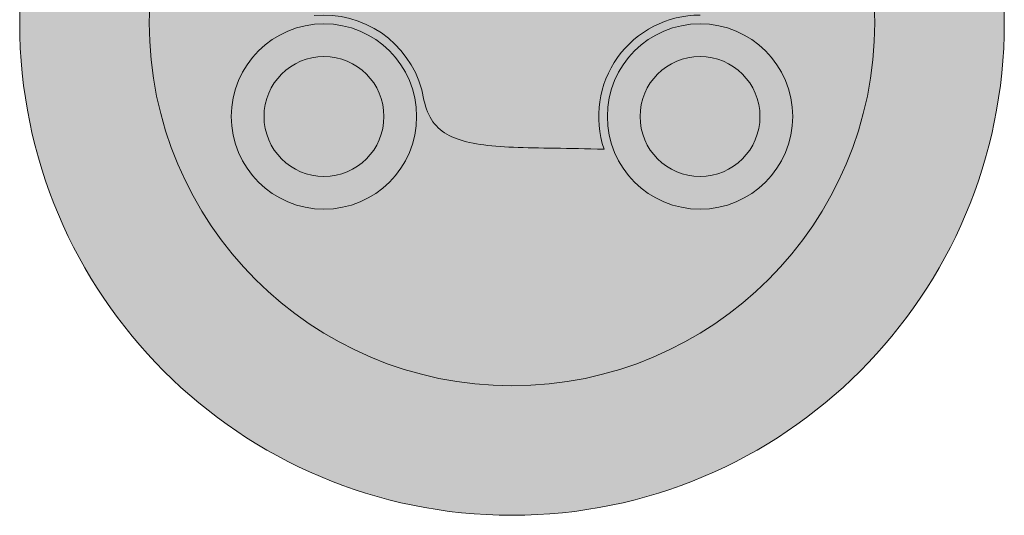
# Model space of a CAD drawing. Header units: metres. Extents: x -0.002 to 0.002, y -0.002 to 0.002.
import ezdxf

# ---------------------------------------------------------------- set-up
doc = ezdxf.new("R2010")
doc.units = ezdxf.units.M
doc.layers.add('VKZ_255-00_flf', color=1, linetype='Continuous', lineweight=0)
doc.layers.add('VKZ_255-00_sym', color=7, linetype='Continuous', lineweight=0)

msp = doc.modelspace()

# ---------------------------------------------------------------- hatches: boundary and pattern name
at = {"layer": 'VKZ_255-00_flf'}
h = msp.add_hatch(color=256, dxfattribs=at)
h.dxf.hatch_style = 1
h.paths.add_polyline_path([(0.002000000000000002, 5.551115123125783e-17, 1), (-0.002000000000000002, 5.551115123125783e-17, 1)])
h.paths.add_polyline_path([(-0.001473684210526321, 5.551115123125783e-17, -1), (0.001473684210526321, 5.551115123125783e-17, -1)], flags=16)
h.paths.add_polyline_path([(-0.001140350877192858, -0.0003801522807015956, -1), (-0.0003874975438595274, -0.0003801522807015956, -1)], flags=0)
h.paths.add_polyline_path([(-0.001007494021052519, -0.0003801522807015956, -1), (-0.000520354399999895, -0.0003801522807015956, -1)], flags=0)
h.paths.add_polyline_path([(-0.0008080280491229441, 3.839614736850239e-05), (-0.0008122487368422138, 4.703916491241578e-05), (-0.0008164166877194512, 5.569753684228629e-05), (-0.0008205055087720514, 6.437064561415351e-05), (-0.0008244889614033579, 7.305787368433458e-05), (-0.0008283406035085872, 8.175856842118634e-05), (-0.0008320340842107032, 9.047212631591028e-05), (-0.0008355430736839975, 9.919790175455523e-05), (-0.0008388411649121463, 0.0001079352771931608), (-0.0008419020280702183, 0.0001166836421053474), (-0.0008446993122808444, 0.0001254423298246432), (-0.000847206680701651, 0.0001342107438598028), (-0.0008493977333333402, 0.0001429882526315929), (-0.0008512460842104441, 0.0001517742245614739), (-0.0008527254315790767, 0.000160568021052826), (-0.0008538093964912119, 0.0001693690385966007), (-0.0008544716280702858, 0.0001781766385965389), (-0.000854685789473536, 0.0001869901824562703), (-0.0008544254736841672, 0.0001958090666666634), (-0.0008536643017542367, 0.0002046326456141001), (-0.0008523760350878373, 0.0002134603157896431), (-0.0008505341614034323, 0.0002222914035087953), (-0.0008481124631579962, 0.0002311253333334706), (-0.000845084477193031, 0.0002399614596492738), (-0.0008414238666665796, 0.0002487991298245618), (-0.0008371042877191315, 0.0002576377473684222), (-0.0008320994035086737, 0.0002664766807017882), (-0.0008263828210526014, 0.0002753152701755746), (-0.0008199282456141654, 0.0002841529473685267), (-0.0008127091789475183, 0.0002929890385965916), (-0.0008046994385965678, 0.0003018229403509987), (-0.0007958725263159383, 0.0003106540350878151), (-0.0007862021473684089, 0.0003194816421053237), (-0.0007756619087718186, 0.0003283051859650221), (-0.0007642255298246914, 0.0003371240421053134), (-0.0007518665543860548, 0.0003459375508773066), (-0.0007385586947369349, 0.0003547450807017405), (-0.0007242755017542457, 0.0003635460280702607), (-0.0007089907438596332, 0.0003723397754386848), (-0.0006926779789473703, 0.000381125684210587), (-0.0006753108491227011, 0.0003899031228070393), (-0.0006568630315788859, 0.0003986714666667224), (-0.0006373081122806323, 0.0004074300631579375), (-0.0006166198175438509, 0.0004161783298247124), (-0.0005947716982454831, 0.0004249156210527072), (-0.0005717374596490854, 0.0004336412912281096), (-0.0005474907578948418, 0.0004423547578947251), (-0.0005220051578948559, 0.0004510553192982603), (-0.0004952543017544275, 0.0004597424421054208), (-0.00046721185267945, 0.0004684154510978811, 0.06244712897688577), (-0.0004760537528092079, 0.0003917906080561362), (-5.779270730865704e-05, 0.0007069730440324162, -0.4143312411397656), (0.0001903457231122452, 0.0006721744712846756), (0.0004113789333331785, 0.0003788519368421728), (0.0001763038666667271, 0.0002017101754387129), (-6.644842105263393e-05, 0.0005238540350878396), (-0.0004371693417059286, 0.0002444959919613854, 0.2156080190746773), (-0.0002322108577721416, 9.198291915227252e-05, -0.3907761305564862), (-0.0001439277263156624, 0.0001734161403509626), (0.0001976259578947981, 0.0001734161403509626), (0.0004327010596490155, 0.0003505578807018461), (0.0005192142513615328, 0.0002357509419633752, -0.09861518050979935), (0.0005492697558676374, 0.0001734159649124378), (0.0008978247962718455, 0.0001734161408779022), (0.0009023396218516, 0.0001729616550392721), (0.0009078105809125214, 0.0001712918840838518), (0.0009131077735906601, 0.0001685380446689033), (0.0009181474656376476, 0.0001647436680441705), (0.0009228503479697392, 0.0001599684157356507), (0.0009260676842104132, 0.0001557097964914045), (0.0009280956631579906, 0.0001526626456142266), (0.00093000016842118, 0.0001494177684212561), (0.0009317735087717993, 0.0001459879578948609), (0.000933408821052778, 0.0001423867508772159), (0.0009348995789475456, 0.0001386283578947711), (0.0009362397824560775, 0.0001347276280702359), (0.0009374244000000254, 0.0001306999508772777), (0.0009384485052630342, 0.0001265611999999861), (0.0009393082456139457, 0.0001223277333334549), (0.0009400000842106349, 0.0001180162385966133), (0.0009405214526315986, 0.0001136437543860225), (0.0009408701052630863, 0.000109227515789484), (0.0009410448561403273, 0.0001047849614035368), (0.0009410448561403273, 0.0001003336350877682), (0.0009408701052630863, 9.589108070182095e-05), (0.0009405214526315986, 9.147484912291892e-05), (0.0009400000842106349, 8.710235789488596e-05), (0.0009393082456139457, 8.279087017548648e-05), (0.0009384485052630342, 7.855739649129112e-05), (0.0009374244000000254, 7.44186526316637e-05), (0.0009362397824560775, 7.039096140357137e-05), (0.0009348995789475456, 6.649023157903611e-05), (0.000933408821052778, 6.273184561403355e-05), (0.0009317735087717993, 5.913063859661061e-05), (0.00093000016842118, 5.570082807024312e-05), (0.0009280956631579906, 5.245594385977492e-05), (0.0009260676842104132, 4.940879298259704e-05), (0.0009228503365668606, 4.515016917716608e-05), (0.000918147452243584, 4.037491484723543e-05), (0.0009131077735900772, 3.658056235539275e-05), (0.0009078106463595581, 3.382674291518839e-05), (0.0009023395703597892, 3.215692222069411e-05), (0.0008978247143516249, 3.170245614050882e-05), (0.00076384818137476, 3.170245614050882e-05, 0.5139773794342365), (0.0003740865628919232, -0.0005130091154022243), (0.0003472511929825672, -0.0005122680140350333), (0.000320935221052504, -0.0005116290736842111), (0.0002951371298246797, -0.0005110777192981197), (0.0002698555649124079, -0.000510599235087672), (0.0002450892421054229, -0.0005101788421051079), (0.0002208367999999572, -0.0005098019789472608), (0.0001970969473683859, -0.0005094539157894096), (0.0001738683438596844, -0.0005091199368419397), (0.0001511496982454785, -0.0005087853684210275), (0.0001289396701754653, -0.0005084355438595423), (0.0001072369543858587, -0.0005080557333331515), (8.604023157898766e-05, -0.0005076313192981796), (6.5348168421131e-05, -0.0005071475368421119), (4.515945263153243e-05, -0.0005065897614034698), (2.547276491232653e-05, -0.0005059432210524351), (6.286799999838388e-06, -0.000505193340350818), (-1.239978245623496e-05, -0.0005043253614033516), (-3.058828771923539e-05, -0.0005033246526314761), (-4.828003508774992e-05, -0.0005021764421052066), (-6.547635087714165e-05, -0.0005008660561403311), (-8.217854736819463e-05, -0.0004993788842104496), (-9.83879508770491e-05, -0.0004977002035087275), (-0.0001141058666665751, -0.0004958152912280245), (-0.0001293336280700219, -0.0004937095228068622), (-0.0001440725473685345, -0.0004913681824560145), (-0.0001583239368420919, -0.0004887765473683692), (-0.0001720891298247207, -0.0004859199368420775), (-0.0001853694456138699, -0.0004827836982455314), (-0.0001981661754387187, -0.0004793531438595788), (-0.0002104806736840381, -0.0004756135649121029), (-0.0002223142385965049, -0.0004715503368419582), (-0.0002336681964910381, -0.0004671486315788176), (-0.0002445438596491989, -0.0004623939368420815), (-0.0002549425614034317, -0.0004572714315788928), (-0.0002648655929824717, -0.0004517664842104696), (-0.0002743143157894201, -0.0004458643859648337), (-0.0002832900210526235, -0.0004395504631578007), (-0.0002917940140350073, -0.0004328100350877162), (-0.0002998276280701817, -0.0004256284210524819), (-0.0003073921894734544, -0.0004179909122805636), (-0.0003144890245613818, -0.0004098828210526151), (-0.0003211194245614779, -0.0004012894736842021), (-0.0003272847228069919, -0.0003921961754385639), (-0.0003329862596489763, -0.0003825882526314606), (-0.0003382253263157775, -0.0003724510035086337), (-0.0003430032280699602, -0.0003617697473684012), (-0.0003473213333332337, -0.0003505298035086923), (-0.000351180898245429, -0.0003387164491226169), (-0.0003545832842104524, -0.0003263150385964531), (-0.0003575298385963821, -0.0003133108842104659), (-0.0003667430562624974, -0.0002711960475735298, 0.365024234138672), (-0.0008037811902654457, 2.97693596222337e-05)], flags=0)
h.paths.add_polyline_path([(0.0003874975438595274, -0.0003801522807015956, -1), (0.001140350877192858, -0.0003801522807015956, -1)], flags=0)
h.paths.add_polyline_path([(0.000520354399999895, -0.0003801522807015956, -1), (0.001007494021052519, -0.0003801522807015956, -1)], flags=0)
at = {"layer": 'VKZ_255-00_flf', "true_color": 0xffffff}
h = msp.add_hatch(color=7, dxfattribs=at)
h.dxf.hatch_style = 1
h.paths.add_polyline_path([(-0.001473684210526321, 5.551115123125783e-17, 1), (0.001473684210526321, 5.551115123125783e-17, 1)])
h.paths.add_polyline_path([(0.0004113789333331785, 0.0003788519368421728), (0.0001763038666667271, 0.0002017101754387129), (-6.644842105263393e-05, 0.0005238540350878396), (-0.0004371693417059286, 0.0002444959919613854, 0.2156080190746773), (-0.0002322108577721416, 9.198291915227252e-05, -0.3907761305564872), (-0.0001439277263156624, 0.0001734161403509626), (0.0001976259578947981, 0.0001734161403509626), (0.0004327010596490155, 0.0003505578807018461), (0.0005192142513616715, 0.0002357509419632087, -0.09861518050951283), (0.0005492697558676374, 0.0001734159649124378), (0.0008993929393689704, 0.0001734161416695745), (0.0009050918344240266, 0.0001722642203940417), (0.0009104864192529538, 0.0001700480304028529), (0.0009156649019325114, 0.000166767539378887), (0.0009205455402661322, 0.0001624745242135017), (0.0009250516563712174, 0.0001572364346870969), (0.0009291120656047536, 0.0001511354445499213), (0.0009326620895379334, 0.000144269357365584), (0.000935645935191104, 0.0001367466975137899), (0.0009380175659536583, 0.0001286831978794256), (0.0009397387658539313, 0.000120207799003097), (0.0009407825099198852, 0.0001114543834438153), (0.0009411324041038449, 0.0001025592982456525), (0.0009407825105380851, 9.366422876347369e-05), (0.0009397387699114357, 8.491082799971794e-05), (0.0009380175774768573, 7.643545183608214e-05), (0.0009356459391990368, 6.837189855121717e-05), (0.0009326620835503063, 6.084922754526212e-05), (0.0009291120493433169, 5.398312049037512e-05), (0.0009250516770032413, 4.788218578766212e-05), (0.0009205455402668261, 4.264407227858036e-05), (0.0009156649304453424, 3.835108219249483e-05), (0.000910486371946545, 3.507054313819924e-05), (0.0009050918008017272, 3.285437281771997e-05), (0.000899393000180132, 3.170245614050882e-05), (0.0007638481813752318, 3.170245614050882e-05, 0.5139773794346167), (0.0003740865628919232, -0.0005130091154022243), (0.0003472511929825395, -0.0005122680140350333), (0.0003209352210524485, -0.0005116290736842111), (0.0002951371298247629, -0.0005110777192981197), (0.0002698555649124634, -0.000510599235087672), (0.0002450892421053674, -0.0005101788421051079), (0.0002208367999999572, -0.0005098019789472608), (0.0001970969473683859, -0.0005094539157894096), (0.0001738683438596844, -0.0005091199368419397), (0.0001511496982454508, -0.0005087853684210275), (0.0001289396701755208, -0.0005084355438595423), (0.0001072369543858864, -0.0005080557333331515), (8.60402315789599e-05, -0.0005076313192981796), (6.534816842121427e-05, -0.0005071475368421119), (4.515945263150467e-05, -0.0005065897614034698), (2.547276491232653e-05, -0.0005059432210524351), (6.286799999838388e-06, -0.000505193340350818), (-1.239978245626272e-05, -0.0005043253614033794), (-3.058828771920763e-05, -0.0005033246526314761), (-4.828003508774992e-05, -0.0005021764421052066), (-6.547635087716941e-05, -0.0005008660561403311), (-8.217854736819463e-05, -0.0004993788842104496), (-9.83879508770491e-05, -0.0004977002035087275), (-0.0001141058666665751, -0.0004958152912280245), (-0.0001293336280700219, -0.0004937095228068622), (-0.0001440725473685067, -0.0004913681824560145), (-0.0001583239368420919, -0.0004887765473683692), (-0.0001720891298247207, -0.0004859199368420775), (-0.0001853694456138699, -0.0004827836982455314), (-0.0001981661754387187, -0.0004793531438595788), (-0.0002104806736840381, -0.0004756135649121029), (-0.0002223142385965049, -0.0004715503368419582), (-0.0002336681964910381, -0.0004671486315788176), (-0.0002445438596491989, -0.0004623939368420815), (-0.0002549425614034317, -0.0004572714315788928), (-0.0002648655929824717, -0.0004517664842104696), (-0.0002743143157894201, -0.0004458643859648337), (-0.0002832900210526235, -0.0004395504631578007), (-0.0002917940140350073, -0.0004328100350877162), (-0.0002998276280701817, -0.0004256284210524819), (-0.0003073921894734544, -0.0004179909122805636), (-0.0003144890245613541, -0.0004098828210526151), (-0.0003211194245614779, -0.0004012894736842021), (-0.0003272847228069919, -0.0003921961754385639), (-0.0003329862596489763, -0.0003825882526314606), (-0.0003382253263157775, -0.0003724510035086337), (-0.0003430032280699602, -0.0003617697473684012), (-0.0003473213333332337, -0.0003505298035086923), (-0.0003511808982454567, -0.0003387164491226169), (-0.0003545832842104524, -0.0003263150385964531), (-0.0003575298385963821, -0.0003133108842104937), (-0.0003667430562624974, -0.0002711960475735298, 0.365024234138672), (-0.0008037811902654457, 2.97693596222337e-05), (-0.0008080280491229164, 3.839614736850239e-05), (-0.0008122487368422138, 4.703916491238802e-05), (-0.0008164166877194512, 5.569753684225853e-05), (-0.0008205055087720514, 6.437064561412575e-05), (-0.0008244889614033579, 7.305787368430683e-05), (-0.0008283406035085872, 8.175856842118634e-05), (-0.0008320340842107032, 9.047212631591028e-05), (-0.0008355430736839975, 9.919790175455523e-05), (-0.0008388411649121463, 0.0001079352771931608), (-0.0008419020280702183, 0.0001166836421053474), (-0.0008446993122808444, 0.0001254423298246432), (-0.000847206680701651, 0.0001342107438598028), (-0.0008493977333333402, 0.0001429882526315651), (-0.0008512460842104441, 0.0001517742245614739), (-0.0008527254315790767, 0.000160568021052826), (-0.0008538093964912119, 0.0001693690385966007), (-0.0008544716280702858, 0.0001781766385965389), (-0.000854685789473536, 0.0001869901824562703), (-0.0008544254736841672, 0.0001958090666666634), (-0.0008536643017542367, 0.0002046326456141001), (-0.0008523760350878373, 0.0002134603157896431), (-0.0008505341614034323, 0.0002222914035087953), (-0.0008481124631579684, 0.0002311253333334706), (-0.0008450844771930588, 0.0002399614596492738), (-0.0008414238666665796, 0.0002487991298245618), (-0.0008371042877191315, 0.0002576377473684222), (-0.0008320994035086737, 0.0002664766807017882), (-0.0008263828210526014, 0.0002753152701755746), (-0.0008199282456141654, 0.0002841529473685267), (-0.0008127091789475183, 0.0002929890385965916), (-0.0008046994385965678, 0.0003018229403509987), (-0.0007958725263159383, 0.0003106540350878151), (-0.0007862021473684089, 0.0003194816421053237), (-0.0007756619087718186, 0.0003283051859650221), (-0.0007642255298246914, 0.0003371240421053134), (-0.0007518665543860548, 0.0003459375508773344), (-0.0007385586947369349, 0.0003547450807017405), (-0.0007242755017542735, 0.000363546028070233), (-0.0007089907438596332, 0.0003723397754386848), (-0.0006926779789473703, 0.000381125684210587), (-0.0006753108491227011, 0.0003899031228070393), (-0.0006568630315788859, 0.0003986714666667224), (-0.0006373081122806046, 0.0004074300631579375), (-0.0006166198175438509, 0.0004161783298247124), (-0.0005947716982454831, 0.0004249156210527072), (-0.0005717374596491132, 0.0004336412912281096), (-0.0005474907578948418, 0.0004423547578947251), (-0.0005220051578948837, 0.0004510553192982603), (-0.0004952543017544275, 0.0004597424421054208), (-0.00046721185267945, 0.0004684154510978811, 0.0624471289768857), (-0.0004760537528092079, 0.0003917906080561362), (-5.779270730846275e-05, 0.000706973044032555, -0.414331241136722), (0.0001903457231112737, 0.0006721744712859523)], flags=16)
h.paths.add_polyline_path([(0.0001627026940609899, 0.0007450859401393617, 0.3122975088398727), (-7.904437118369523e-05, 0.0007353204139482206), (-0.0001419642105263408, 0.0006879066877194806), (-0.0002212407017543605, 0.0006765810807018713), (-0.0002212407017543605, 0.0008007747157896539), (-7.634877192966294e-05, 0.0008214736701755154), (-7.634877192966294e-05, 0.0009249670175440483), (-0.0002227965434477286, 0.0009040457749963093, -0.5636338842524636), (0.0001189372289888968, 0.001028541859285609, -0.3881329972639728)], flags=16)
h.paths.add_polyline_path([(0.001140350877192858, -0.0003801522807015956, -1), (0.0003874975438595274, -0.0003801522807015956, -1)], flags=16)
h.paths.add_polyline_path([(0.001007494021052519, -0.0003801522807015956, -1), (0.000520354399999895, -0.0003801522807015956, -1)], flags=0)
h.paths.add_polyline_path([(-0.0003874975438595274, -0.0003801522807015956, -1), (-0.001140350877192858, -0.0003801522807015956, -1)], flags=16)
h.paths.add_polyline_path([(-0.000520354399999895, -0.0003801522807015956, -1), (-0.001007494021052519, -0.0003801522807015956, -1)], flags=0)
at = {"layer": 'VKZ_255-00_flf'}
h = msp.add_hatch(color=256, dxfattribs=at)
h.dxf.hatch_style = 1
h.paths.add_polyline_path([(0.001473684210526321, 5.551115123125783e-17, 1), (-0.001473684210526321, 5.551115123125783e-17, 1)])
h.paths.add_polyline_path([(-0.0001583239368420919, -0.0004887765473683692), (-0.0001440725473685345, -0.0004913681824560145), (-0.0001293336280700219, -0.0004937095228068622), (-0.0001141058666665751, -0.0004958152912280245), (-9.83879508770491e-05, -0.0004977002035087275), (-8.217854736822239e-05, -0.0004993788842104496), (-6.547635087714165e-05, -0.0005008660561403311), (-4.828003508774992e-05, -0.0005021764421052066), (-3.058828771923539e-05, -0.0005033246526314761), (-1.239978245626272e-05, -0.0005043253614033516), (6.286799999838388e-06, -0.000505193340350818), (2.547276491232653e-05, -0.0005059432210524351), (4.515945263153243e-05, -0.0005065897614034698), (6.5348168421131e-05, -0.0005071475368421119), (8.604023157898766e-05, -0.0005076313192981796), (0.0001072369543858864, -0.0005080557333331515), (0.0001289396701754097, -0.0005084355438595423), (0.0001511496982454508, -0.0005087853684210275), (0.0001738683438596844, -0.0005091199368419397), (0.0001970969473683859, -0.0005094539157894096), (0.0002208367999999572, -0.0005098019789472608), (0.0002450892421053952, -0.0005101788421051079), (0.0002698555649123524, -0.000510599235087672), (0.0002951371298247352, -0.0005110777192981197), (0.000320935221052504, -0.0005116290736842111), (0.0003472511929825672, -0.0005122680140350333), (0.0003740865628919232, -0.0005130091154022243, -0.5139773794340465), (0.0007638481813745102, 3.170245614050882e-05), (0.0008967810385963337, 3.170245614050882e-05), (0.0008981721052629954, 3.173742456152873e-05), (0.0009009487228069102, 3.201691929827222e-05), (0.000903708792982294, 3.257482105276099e-05), (0.0009064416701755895, 3.340891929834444e-05), (0.0009091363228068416, 3.451592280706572e-05), (0.0009117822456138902, 3.589145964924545e-05), (0.0009143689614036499, 3.753010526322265e-05), (0.0009168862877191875, 3.942538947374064e-05), (0.0009193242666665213, 4.156983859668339e-05), (0.0009216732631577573, 4.395498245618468e-05), (0.0009239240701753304, 4.657141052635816e-05), (0.0009260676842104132, 4.940879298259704e-05), (0.0009280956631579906, 5.245594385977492e-05), (0.00093000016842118, 5.570082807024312e-05), (0.0009317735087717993, 5.913063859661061e-05), (0.000933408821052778, 6.273184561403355e-05), (0.0009348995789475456, 6.649023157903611e-05), (0.0009362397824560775, 7.039096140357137e-05), (0.0009374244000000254, 7.44186526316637e-05), (0.0009384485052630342, 7.855739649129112e-05), (0.0009393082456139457, 8.279087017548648e-05), (0.0009400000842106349, 8.710235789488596e-05), (0.0009405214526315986, 9.147484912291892e-05), (0.0009408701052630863, 9.58910807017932e-05), (0.0009410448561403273, 0.0001003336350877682), (0.0009410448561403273, 0.000104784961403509), (0.0009408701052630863, 0.000109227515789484), (0.0009405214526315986, 0.0001136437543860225), (0.0009400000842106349, 0.0001180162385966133), (0.0009393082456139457, 0.0001223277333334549), (0.0009384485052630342, 0.0001265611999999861), (0.0009374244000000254, 0.0001306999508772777), (0.0009362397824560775, 0.0001347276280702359), (0.0009348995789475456, 0.0001386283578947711), (0.000933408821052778, 0.0001423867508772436), (0.0009317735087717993, 0.0001459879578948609), (0.00093000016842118, 0.0001494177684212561), (0.0009280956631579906, 0.0001526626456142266), (0.0009260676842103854, 0.0001557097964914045), (0.0009239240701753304, 0.000158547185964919), (0.0009216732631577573, 0.0001611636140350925), (0.0009193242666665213, 0.0001635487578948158), (0.0009168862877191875, 0.0001656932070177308), (0.0009143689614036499, 0.0001675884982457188), (0.0009117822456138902, 0.0001692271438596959), (0.0009091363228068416, 0.0001706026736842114), (0.0009064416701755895, 0.000171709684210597), (0.000903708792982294, 0.0001725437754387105), (0.0009009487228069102, 0.000173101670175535), (0.0008981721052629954, 0.0001733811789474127), (0.0008967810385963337, 0.0001734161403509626), (0.0005492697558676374, 0.0001734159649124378, 0.09861518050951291), (0.0005192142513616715, 0.0002357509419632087), (0.0004327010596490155, 0.0003505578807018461), (0.0001976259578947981, 0.0001734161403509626), (-0.0001439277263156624, 0.0001734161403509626, 0.3907761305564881), (-0.0002322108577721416, 9.198291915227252e-05, -0.2156080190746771), (-0.0004371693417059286, 0.0002444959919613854), (-6.644842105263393e-05, 0.0005238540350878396), (0.0001763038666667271, 0.0002017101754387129), (0.0004113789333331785, 0.0003788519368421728), (0.0001903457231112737, 0.0006721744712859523, 0.414331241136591), (-5.779270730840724e-05, 0.0007069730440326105), (-0.0004760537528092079, 0.0003917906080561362, -0.06244712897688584), (-0.00046721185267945, 0.0004684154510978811), (-0.0004952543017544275, 0.0004597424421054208), (-0.0005220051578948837, 0.0004510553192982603), (-0.0005474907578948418, 0.0004423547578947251), (-0.0005717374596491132, 0.0004336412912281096), (-0.0005947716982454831, 0.0004249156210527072), (-0.0006166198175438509, 0.0004161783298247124), (-0.0006373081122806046, 0.0004074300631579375), (-0.0006568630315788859, 0.0003986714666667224), (-0.0006753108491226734, 0.0003899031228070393), (-0.0006926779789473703, 0.000381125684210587), (-0.0007089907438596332, 0.0003723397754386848), (-0.0007242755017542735, 0.0003635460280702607), (-0.0007385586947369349, 0.0003547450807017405), (-0.0007518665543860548, 0.0003459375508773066), (-0.0007642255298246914, 0.0003371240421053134), (-0.0007756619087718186, 0.0003283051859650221), (-0.0007862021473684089, 0.0003194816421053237), (-0.0007958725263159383, 0.0003106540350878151), (-0.0008046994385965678, 0.0003018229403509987), (-0.0008127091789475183, 0.0002929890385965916), (-0.0008199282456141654, 0.0002841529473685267), (-0.0008263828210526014, 0.0002753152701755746), (-0.000832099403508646, 0.0002664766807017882), (-0.0008371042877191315, 0.0002576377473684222), (-0.0008414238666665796, 0.0002487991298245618), (-0.0008450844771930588, 0.0002399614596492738), (-0.0008481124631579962, 0.0002311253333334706), (-0.0008505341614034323, 0.0002222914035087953), (-0.0008523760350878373, 0.0002134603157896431), (-0.0008536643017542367, 0.0002046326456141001), (-0.0008544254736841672, 0.0001958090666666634), (-0.000854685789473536, 0.0001869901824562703), (-0.0008544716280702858, 0.0001781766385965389), (-0.0008538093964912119, 0.0001693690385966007), (-0.0008527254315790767, 0.000160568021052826), (-0.0008512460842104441, 0.0001517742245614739), (-0.0008493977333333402, 0.0001429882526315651), (-0.000847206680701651, 0.0001342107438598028), (-0.0008446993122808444, 0.0001254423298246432), (-0.0008419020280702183, 0.0001166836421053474), (-0.0008388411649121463, 0.0001079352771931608), (-0.0008355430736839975, 9.919790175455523e-05), (-0.0008320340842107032, 9.047212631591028e-05), (-0.0008283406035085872, 8.175856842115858e-05), (-0.0008244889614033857, 7.305787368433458e-05), (-0.0008205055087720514, 6.437064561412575e-05), (-0.0008164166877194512, 5.569753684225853e-05), (-0.0008122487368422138, 4.703916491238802e-05), (-0.0008080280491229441, 3.839614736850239e-05), (-0.0008037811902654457, 2.97693596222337e-05, -0.3650242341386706), (-0.0003667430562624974, -0.0002711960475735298), (-0.0003575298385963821, -0.0003133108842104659), (-0.0003545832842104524, -0.0003263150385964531), (-0.000351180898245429, -0.0003387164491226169), (-0.0003473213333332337, -0.0003505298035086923), (-0.0003430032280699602, -0.0003617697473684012), (-0.0003382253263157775, -0.0003724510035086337), (-0.0003329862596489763, -0.0003825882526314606), (-0.0003272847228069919, -0.0003921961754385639), (-0.0003211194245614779, -0.0004012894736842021), (-0.0003144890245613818, -0.0004098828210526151), (-0.0003073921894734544, -0.0004179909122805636), (-0.0002998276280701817, -0.0004256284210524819), (-0.0002917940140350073, -0.0004328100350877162), (-0.0002832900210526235, -0.0004395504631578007), (-0.0002743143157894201, -0.0004458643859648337), (-0.0002648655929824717, -0.0004517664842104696), (-0.0002549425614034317, -0.0004572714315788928), (-0.0002445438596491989, -0.0004623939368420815), (-0.0002336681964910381, -0.0004671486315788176), (-0.0002223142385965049, -0.0004715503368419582), (-0.0002104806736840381, -0.0004756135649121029), (-0.000198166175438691, -0.0004793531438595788), (-0.0001853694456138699, -0.0004827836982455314), (-0.0001720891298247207, -0.0004859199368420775)], flags=16)
h.paths.add_polyline_path([(-0.0003874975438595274, -0.0003801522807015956, -1), (-0.001140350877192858, -0.0003801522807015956, -1)], flags=16)
h.paths.add_polyline_path([(-0.000520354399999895, -0.0003801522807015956, -1), (-0.001007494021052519, -0.0003801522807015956, -1)], flags=0)
h.paths.add_polyline_path([(0.001140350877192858, -0.0003801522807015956, -1), (0.0003874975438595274, -0.0003801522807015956, -1)], flags=16)
h.paths.add_polyline_path([(0.001007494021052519, -0.0003801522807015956, -1), (0.000520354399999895, -0.0003801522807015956, -1)], flags=0)
h.paths.add_polyline_path([(-0.0002212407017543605, 0.0006765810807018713), (-0.0002212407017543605, 0.0008007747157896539), (-7.634877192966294e-05, 0.0008214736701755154), (-7.634877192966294e-05, 0.0009249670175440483), (-0.0002227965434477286, 0.0009040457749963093, -0.5636338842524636), (0.0001189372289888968, 0.001028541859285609, -0.3881329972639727), (0.0001627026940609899, 0.0007450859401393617, 0.3122975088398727), (-7.904437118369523e-05, 0.0007353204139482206), (-0.0001419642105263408, 0.0006879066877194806)], flags=16)
at = {"layer": 'VKZ_255-00_flf', "true_color": 0xffffff}
h = msp.add_hatch(color=7, dxfattribs=at)
h.dxf.hatch_style = 1
h.paths.add_polyline_path([(-0.001473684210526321, 5.551115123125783e-17, 1), (0.001473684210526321, 5.551115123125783e-17, 1)])
h.paths.add_polyline_path([(-0.0004371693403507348, 0.0002444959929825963), (-6.644842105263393e-05, 0.0005238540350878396), (0.0001763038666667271, 0.0002017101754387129), (0.0004113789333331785, 0.0003788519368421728), (0.0001903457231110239, 0.0006721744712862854, 0.4143312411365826), (-5.779270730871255e-05, 0.0007069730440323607), (-0.0004760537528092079, 0.0003917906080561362, -0.06244712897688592), (-0.00046721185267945, 0.0004684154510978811), (-0.0004952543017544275, 0.0004597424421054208), (-0.0005220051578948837, 0.0004510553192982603), (-0.0005474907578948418, 0.0004423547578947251), (-0.0005717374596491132, 0.0004336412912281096), (-0.0005947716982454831, 0.0004249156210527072), (-0.0006166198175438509, 0.0004161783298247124), (-0.0006373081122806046, 0.0004074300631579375), (-0.0006568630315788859, 0.0003986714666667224), (-0.0006753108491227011, 0.0003899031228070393), (-0.0006926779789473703, 0.000381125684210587), (-0.0007089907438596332, 0.0003723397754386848), (-0.0007242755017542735, 0.0003635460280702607), (-0.0007385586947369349, 0.0003547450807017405), (-0.0007518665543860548, 0.0003459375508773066), (-0.0007642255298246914, 0.0003371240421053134), (-0.0007756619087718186, 0.0003283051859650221), (-0.0007862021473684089, 0.0003194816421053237), (-0.0007958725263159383, 0.0003106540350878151), (-0.0008046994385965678, 0.0003018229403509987), (-0.0008127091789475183, 0.0002929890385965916), (-0.0008199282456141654, 0.0002841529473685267), (-0.0008263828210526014, 0.0002753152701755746), (-0.0008320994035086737, 0.0002664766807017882), (-0.0008371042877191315, 0.0002576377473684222), (-0.0008414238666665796, 0.0002487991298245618), (-0.000845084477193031, 0.0002399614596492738), (-0.0008481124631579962, 0.0002311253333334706), (-0.0008505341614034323, 0.0002222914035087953), (-0.0008523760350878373, 0.0002134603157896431), (-0.0008536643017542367, 0.0002046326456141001), (-0.0008544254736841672, 0.0001958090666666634), (-0.000854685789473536, 0.0001869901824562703), (-0.0008544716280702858, 0.0001781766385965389), (-0.0008538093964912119, 0.0001693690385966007), (-0.0008527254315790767, 0.000160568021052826), (-0.0008512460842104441, 0.0001517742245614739), (-0.0008493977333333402, 0.0001429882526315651), (-0.000847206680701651, 0.0001342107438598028), (-0.0008446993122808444, 0.0001254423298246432), (-0.0008419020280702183, 0.0001166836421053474), (-0.0008388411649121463, 0.0001079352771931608), (-0.0008355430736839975, 9.919790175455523e-05), (-0.0008320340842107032, 9.047212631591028e-05), (-0.0008283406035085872, 8.175856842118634e-05), (-0.0008244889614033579, 7.305787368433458e-05), (-0.0008205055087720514, 6.437064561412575e-05), (-0.0008164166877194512, 5.569753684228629e-05), (-0.0008122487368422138, 4.703916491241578e-05), (-0.0008080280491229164, 3.839614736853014e-05), (-0.0008037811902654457, 2.97693596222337e-05, -0.3650242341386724), (-0.0003667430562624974, -0.0002711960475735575), (-0.0003575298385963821, -0.0003133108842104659), (-0.0003545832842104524, -0.0003263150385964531), (-0.000351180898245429, -0.0003387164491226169), (-0.0003473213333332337, -0.0003505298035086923), (-0.0003430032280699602, -0.0003617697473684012), (-0.0003382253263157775, -0.0003724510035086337), (-0.0003329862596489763, -0.0003825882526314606), (-0.0003272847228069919, -0.0003921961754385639), (-0.0003211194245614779, -0.0004012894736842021), (-0.0003144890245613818, -0.0004098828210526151), (-0.0003073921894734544, -0.0004179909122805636), (-0.0002998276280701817, -0.0004256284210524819), (-0.0002917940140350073, -0.0004328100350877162), (-0.0002832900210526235, -0.0004395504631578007), (-0.0002743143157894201, -0.0004458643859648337), (-0.0002648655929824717, -0.0004517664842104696), (-0.0002549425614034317, -0.0004572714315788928), (-0.0002445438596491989, -0.0004623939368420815), (-0.0002336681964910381, -0.0004671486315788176), (-0.0002223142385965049, -0.0004715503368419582), (-0.0002104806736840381, -0.0004756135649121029), (-0.000198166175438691, -0.0004793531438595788), (-0.0001853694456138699, -0.0004827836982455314), (-0.0001720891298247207, -0.0004859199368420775), (-0.0001583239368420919, -0.0004887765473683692), (-0.0001440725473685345, -0.0004913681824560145), (-0.0001293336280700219, -0.0004937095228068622), (-0.0001141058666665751, -0.0004958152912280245), (-9.83879508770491e-05, -0.0004977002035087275), (-8.217854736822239e-05, -0.0004993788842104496), (-6.547635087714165e-05, -0.0005008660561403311), (-4.828003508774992e-05, -0.0005021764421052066), (-3.058828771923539e-05, -0.0005033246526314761), (-1.239978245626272e-05, -0.0005043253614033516), (6.286799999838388e-06, -0.000505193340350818), (2.547276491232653e-05, -0.0005059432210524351), (4.515945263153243e-05, -0.0005065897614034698), (6.534816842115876e-05, -0.0005071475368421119), (8.604023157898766e-05, -0.0005076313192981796), (0.0001072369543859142, -0.0005080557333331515), (0.0001289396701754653, -0.0005084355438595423), (0.0001511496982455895, -0.0005087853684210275), (0.0001738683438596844, -0.0005091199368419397), (0.0001970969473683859, -0.0005094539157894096), (0.0002208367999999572, -0.0005098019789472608), (0.0002450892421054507, -0.0005101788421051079), (0.0002698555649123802, -0.000510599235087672), (0.0002951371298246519, -0.0005110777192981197), (0.0003209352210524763, -0.0005116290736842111), (0.0003472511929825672, -0.0005122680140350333), (0.0003740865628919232, -0.0005130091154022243, -0.5139773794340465), (0.0007638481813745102, 3.170245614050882e-05), (0.0008967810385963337, 3.170245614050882e-05), (0.0008981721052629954, 3.173742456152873e-05), (0.0009009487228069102, 3.201691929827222e-05), (0.000903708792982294, 3.257482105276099e-05), (0.0009064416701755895, 3.340891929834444e-05), (0.0009091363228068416, 3.451592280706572e-05), (0.0009117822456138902, 3.589145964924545e-05), (0.0009143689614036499, 3.753010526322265e-05), (0.0009168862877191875, 3.942538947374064e-05), (0.0009193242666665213, 4.156983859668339e-05), (0.0009216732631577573, 4.395498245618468e-05), (0.0009239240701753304, 4.657141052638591e-05), (0.0009260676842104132, 4.940879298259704e-05), (0.0009280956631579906, 5.245594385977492e-05), (0.00093000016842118, 5.570082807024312e-05), (0.0009317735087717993, 5.913063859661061e-05), (0.000933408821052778, 6.273184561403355e-05), (0.0009348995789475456, 6.649023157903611e-05), (0.0009362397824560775, 7.039096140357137e-05), (0.0009374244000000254, 7.44186526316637e-05), (0.0009384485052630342, 7.855739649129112e-05), (0.0009393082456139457, 8.279087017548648e-05), (0.0009400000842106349, 8.71023578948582e-05), (0.0009405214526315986, 9.147484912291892e-05), (0.0009408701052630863, 9.58910807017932e-05), (0.0009410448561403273, 0.0001003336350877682), (0.0009410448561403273, 0.000104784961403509), (0.0009408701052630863, 0.0001092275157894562), (0.0009405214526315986, 0.0001136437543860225), (0.0009400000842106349, 0.0001180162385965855), (0.0009393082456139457, 0.0001223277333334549), (0.0009384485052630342, 0.0001265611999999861), (0.0009374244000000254, 0.0001306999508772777), (0.0009362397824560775, 0.0001347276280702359), (0.0009348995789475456, 0.0001386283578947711), (0.000933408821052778, 0.0001423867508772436), (0.0009317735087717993, 0.0001459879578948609), (0.00093000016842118, 0.0001494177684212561), (0.0009280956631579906, 0.0001526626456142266), (0.0009260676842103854, 0.0001557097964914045), (0.0009239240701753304, 0.000158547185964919), (0.0009216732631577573, 0.0001611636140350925), (0.0009193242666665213, 0.0001635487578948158), (0.0009168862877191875, 0.0001656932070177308), (0.0009143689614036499, 0.0001675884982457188), (0.0009117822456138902, 0.0001692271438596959), (0.0009091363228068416, 0.0001706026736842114), (0.0009064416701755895, 0.000171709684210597), (0.000903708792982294, 0.0001725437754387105), (0.0009009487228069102, 0.000173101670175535), (0.0008981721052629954, 0.0001733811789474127), (0.0008967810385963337, 0.0001734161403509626), (0.0005492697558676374, 0.0001734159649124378, 0.09861518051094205), (0.0005192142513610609, 0.0002357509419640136), (0.0004327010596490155, 0.0003505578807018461), (0.0001976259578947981, 0.0001734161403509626), (-0.0001439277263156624, 0.0001734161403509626, 0.3907761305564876), (-0.0002322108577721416, 9.198291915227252e-05, -0.2156080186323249)], flags=16)
h.paths.add_polyline_path([(-0.0003874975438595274, -0.0003801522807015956, -1), (-0.001140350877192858, -0.0003801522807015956, -1)], flags=16)
h.paths.add_polyline_path([(-0.000520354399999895, -0.0003801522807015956, -1), (-0.001007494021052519, -0.0003801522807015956, -1)], flags=0)
h.paths.add_polyline_path([(-0.0002212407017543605, 0.0006765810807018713), (-0.0002212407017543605, 0.0008007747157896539), (-7.634877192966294e-05, 0.0008214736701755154), (-7.634877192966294e-05, 0.0009249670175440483), (-0.0002227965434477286, 0.0009040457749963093, -0.5636338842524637), (0.0001189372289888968, 0.001028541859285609, -0.3881329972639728), (0.0001627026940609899, 0.0007450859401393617, 0.3122975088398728), (-7.904437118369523e-05, 0.0007353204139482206), (-0.0001419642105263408, 0.0006879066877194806)], flags=16)
h.paths.add_polyline_path([(0.001140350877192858, -0.0003801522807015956, -1), (0.0003874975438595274, -0.0003801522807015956, -1)], flags=16)
h.paths.add_polyline_path([(0.001007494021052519, -0.0003801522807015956, -1), (0.000520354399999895, -0.0003801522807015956, -1)], flags=0)
h.paths.add_polyline_path([(0.000520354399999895, -0.0003801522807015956, 1), (0.001007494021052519, -0.0003801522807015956, 1)], flags=0)
at = {"layer": 'VKZ_255-00_flf'}
h = msp.add_hatch(color=7, dxfattribs=at)
h.dxf.hatch_style = 1
h.paths.add_polyline_path([(-0.001140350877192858, -0.0003801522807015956, 1), (-0.0003874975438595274, -0.0003801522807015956, 1)])
h.paths.add_polyline_path([(-0.000520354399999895, -0.0003801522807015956, -1), (-0.001007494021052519, -0.0003801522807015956, -1)], flags=16)
h.paths.add_polyline_path([(0.0003874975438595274, -0.0003801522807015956, 1), (0.001140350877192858, -0.0003801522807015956, 1)])
h.paths.add_polyline_path([(0.001007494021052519, -0.0003801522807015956, -1), (0.000520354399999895, -0.0003801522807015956, -1)], flags=16)
h.paths.add_polyline_path([(0.0007638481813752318, 3.170245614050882e-05), (0.0008967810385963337, 3.170245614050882e-05), (0.0008981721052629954, 3.173742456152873e-05), (0.0009009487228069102, 3.201691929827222e-05), (0.000903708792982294, 3.257482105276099e-05), (0.0009064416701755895, 3.340891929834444e-05), (0.0009091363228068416, 3.451592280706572e-05), (0.0009117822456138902, 3.589145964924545e-05), (0.0009143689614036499, 3.753010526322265e-05), (0.0009168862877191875, 3.942538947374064e-05), (0.0009193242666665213, 4.156983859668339e-05), (0.0009216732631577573, 4.395498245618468e-05), (0.0009239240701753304, 4.657141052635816e-05), (0.0009260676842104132, 4.940879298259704e-05), (0.0009280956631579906, 5.245594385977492e-05), (0.00093000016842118, 5.570082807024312e-05), (0.0009317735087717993, 5.913063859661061e-05), (0.000933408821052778, 6.273184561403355e-05), (0.0009348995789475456, 6.649023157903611e-05), (0.0009362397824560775, 7.039096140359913e-05), (0.0009374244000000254, 7.44186526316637e-05), (0.0009384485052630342, 7.855739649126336e-05), (0.0009393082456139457, 8.279087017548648e-05), (0.0009400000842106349, 8.710235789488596e-05), (0.0009405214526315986, 9.147484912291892e-05), (0.0009408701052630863, 9.589108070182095e-05), (0.0009410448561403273, 0.0001003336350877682), (0.0009410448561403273, 0.000104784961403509), (0.0009408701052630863, 0.000109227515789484), (0.0009405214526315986, 0.0001136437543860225), (0.0009400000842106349, 0.0001180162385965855), (0.0009393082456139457, 0.0001223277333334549), (0.0009384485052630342, 0.0001265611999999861), (0.0009374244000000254, 0.0001306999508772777), (0.0009362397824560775, 0.0001347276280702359), (0.0009348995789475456, 0.0001386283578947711), (0.000933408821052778, 0.0001423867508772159), (0.0009317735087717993, 0.0001459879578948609), (0.00093000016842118, 0.0001494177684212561), (0.0009280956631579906, 0.0001526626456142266), (0.0009260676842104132, 0.0001557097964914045), (0.0009239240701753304, 0.0001585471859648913), (0.0009216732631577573, 0.0001611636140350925), (0.0009193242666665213, 0.0001635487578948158), (0.0009168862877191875, 0.0001656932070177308), (0.0009143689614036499, 0.0001675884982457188), (0.0009117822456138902, 0.0001692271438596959), (0.0009091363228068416, 0.0001706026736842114), (0.0009064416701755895, 0.000171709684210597), (0.000903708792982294, 0.0001725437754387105), (0.0009009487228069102, 0.000173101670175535), (0.0008981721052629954, 0.0001733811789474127), (0.0008967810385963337, 0.0001734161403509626), (0.0005492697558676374, 0.0001734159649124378, 0.09861518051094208), (0.0005192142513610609, 0.0002357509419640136), (0.0004327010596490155, 0.0003505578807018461), (0.0001976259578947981, 0.0001734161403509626), (-0.0001439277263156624, 0.0001734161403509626, 0.3907761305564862), (-0.0002322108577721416, 9.198291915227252e-05, -0.2156080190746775), (-0.0004371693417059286, 0.0002444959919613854), (-6.644842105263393e-05, 0.0005238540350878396), (0.0001763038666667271, 0.0002017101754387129), (0.0004113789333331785, 0.0003788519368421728), (0.0001903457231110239, 0.0006721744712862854, 0.4143312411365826), (-5.779270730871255e-05, 0.0007069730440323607), (-0.0004760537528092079, 0.0003917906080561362, -0.06244712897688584), (-0.00046721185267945, 0.0004684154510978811), (-0.0004952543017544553, 0.0004597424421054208), (-0.0005220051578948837, 0.0004510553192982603), (-0.0005474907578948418, 0.0004423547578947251), (-0.0005717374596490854, 0.0004336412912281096), (-0.0005947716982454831, 0.0004249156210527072), (-0.0006166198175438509, 0.0004161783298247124), (-0.0006373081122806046, 0.0004074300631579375), (-0.0006568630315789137, 0.0003986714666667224), (-0.0006753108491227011, 0.0003899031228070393), (-0.0006926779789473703, 0.000381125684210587), (-0.0007089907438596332, 0.0003723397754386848), (-0.0007242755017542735, 0.000363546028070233), (-0.0007385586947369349, 0.0003547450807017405), (-0.0007518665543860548, 0.0003459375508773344), (-0.0007642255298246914, 0.0003371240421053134), (-0.0007756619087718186, 0.0003283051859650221), (-0.0007862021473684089, 0.0003194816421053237), (-0.0007958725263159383, 0.0003106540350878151), (-0.0008046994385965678, 0.0003018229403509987), (-0.0008127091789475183, 0.0002929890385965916), (-0.0008199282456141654, 0.0002841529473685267), (-0.0008263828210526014, 0.0002753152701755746), (-0.0008320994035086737, 0.0002664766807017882), (-0.0008371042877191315, 0.0002576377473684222), (-0.0008414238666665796, 0.0002487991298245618), (-0.000845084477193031, 0.0002399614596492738), (-0.0008481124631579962, 0.0002311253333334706), (-0.0008505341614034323, 0.0002222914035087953), (-0.0008523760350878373, 0.0002134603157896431), (-0.0008536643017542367, 0.0002046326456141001), (-0.0008544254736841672, 0.0001958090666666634), (-0.000854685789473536, 0.0001869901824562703), (-0.0008544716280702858, 0.0001781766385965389), (-0.0008538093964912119, 0.0001693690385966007), (-0.0008527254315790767, 0.000160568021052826), (-0.0008512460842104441, 0.0001517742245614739), (-0.0008493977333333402, 0.0001429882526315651), (-0.000847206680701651, 0.0001342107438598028), (-0.0008446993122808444, 0.0001254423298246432), (-0.0008419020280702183, 0.0001166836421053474), (-0.0008388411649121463, 0.0001079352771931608), (-0.0008355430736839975, 9.919790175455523e-05), (-0.0008320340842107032, 9.047212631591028e-05), (-0.0008283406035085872, 8.175856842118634e-05), (-0.0008244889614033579, 7.305787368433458e-05), (-0.0008205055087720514, 6.437064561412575e-05), (-0.0008164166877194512, 5.569753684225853e-05), (-0.0008122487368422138, 4.703916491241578e-05), (-0.0008080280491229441, 3.839614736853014e-05), (-0.0008037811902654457, 2.97693596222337e-05, -0.3650242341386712), (-0.0003667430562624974, -0.0002711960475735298), (-0.0003575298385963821, -0.0003133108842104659), (-0.0003545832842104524, -0.0003263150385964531), (-0.000351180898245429, -0.0003387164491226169), (-0.0003473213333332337, -0.0003505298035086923), (-0.0003430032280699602, -0.0003617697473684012), (-0.0003382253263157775, -0.0003724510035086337), (-0.0003329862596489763, -0.0003825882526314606), (-0.0003272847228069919, -0.0003921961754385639), (-0.0003211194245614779, -0.0004012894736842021), (-0.0003144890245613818, -0.0004098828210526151), (-0.0003073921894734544, -0.0004179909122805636), (-0.0002998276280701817, -0.0004256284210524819), (-0.0002917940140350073, -0.0004328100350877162), (-0.0002832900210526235, -0.0004395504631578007), (-0.0002743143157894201, -0.0004458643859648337), (-0.0002648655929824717, -0.0004517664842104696), (-0.0002549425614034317, -0.0004572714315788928), (-0.0002445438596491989, -0.0004623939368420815), (-0.0002336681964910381, -0.0004671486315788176), (-0.0002223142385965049, -0.0004715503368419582), (-0.0002104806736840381, -0.0004756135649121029), (-0.000198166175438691, -0.0004793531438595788), (-0.0001853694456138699, -0.0004827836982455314), (-0.0001720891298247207, -0.0004859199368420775), (-0.0001583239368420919, -0.0004887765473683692), (-0.0001440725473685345, -0.0004913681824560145), (-0.0001293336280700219, -0.0004937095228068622), (-0.0001141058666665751, -0.0004958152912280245), (-9.83879508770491e-05, -0.0004977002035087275), (-8.217854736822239e-05, -0.0004993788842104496), (-6.547635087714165e-05, -0.0005008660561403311), (-4.828003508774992e-05, -0.0005021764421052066), (-3.058828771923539e-05, -0.0005033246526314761), (-1.239978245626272e-05, -0.0005043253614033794), (6.286799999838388e-06, -0.000505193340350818), (2.547276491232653e-05, -0.0005059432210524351), (4.515945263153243e-05, -0.0005065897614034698), (6.5348168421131e-05, -0.0005071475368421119), (8.604023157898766e-05, -0.0005076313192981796), (0.0001072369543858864, -0.0005080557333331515), (0.0001289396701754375, -0.0005084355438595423), (0.000151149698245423, -0.0005087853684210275), (0.0001738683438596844, -0.0005091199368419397), (0.0001970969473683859, -0.0005094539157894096), (0.0002208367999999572, -0.0005098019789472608), (0.0002450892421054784, -0.0005101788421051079), (0.0002698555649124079, -0.000510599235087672), (0.0002951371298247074, -0.0005110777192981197), (0.000320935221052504, -0.0005116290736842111), (0.0003472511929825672, -0.0005122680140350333), (0.0003740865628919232, -0.0005130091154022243, -0.5139773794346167)])
h.paths.add_polyline_path([(0.0001209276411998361, 0.001026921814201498, 0.567617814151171), (-0.0002227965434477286, 0.0009040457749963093), (-7.634877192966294e-05, 0.0009249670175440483), (-7.634877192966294e-05, 0.0008214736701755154), (-0.0002212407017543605, 0.0008007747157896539), (-0.0002212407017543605, 0.0006765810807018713), (-0.0001419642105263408, 0.0006879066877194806), (-7.904437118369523e-05, 0.0007353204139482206, -0.3122975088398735), (0.0001627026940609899, 0.0007450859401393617, 0.3846640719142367)])
at = {"layer": 'VKZ_255-00_flf', "true_color": 0xffffff}
h = msp.add_hatch(color=7, dxfattribs=at)
h.dxf.hatch_style = 1
h.paths.add_polyline_path([(0.000520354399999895, -0.0003801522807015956, 1), (0.001007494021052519, -0.0003801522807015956, 1)])
h.paths.add_polyline_path([(-0.001007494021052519, -0.0003801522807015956, 1), (-0.000520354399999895, -0.0003801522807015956, 1)])

# ---------------------------------------------------------------- linework, layer by layer
at = {"layer": 'VKZ_255-00_sym'}
for p, q in [((-0.0003667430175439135, -0.0002711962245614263), (-0.0003575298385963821, -0.0003133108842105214)), ((-0.0003575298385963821, -0.0003133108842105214), (-0.0003545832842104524, -0.0003263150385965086)), ((-0.0003545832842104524, -0.0003263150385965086), (-0.000351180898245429, -0.0003387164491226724)), ((-0.000351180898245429, -0.0003387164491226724), (-0.0003473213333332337, -0.0003505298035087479)), ((-0.0003473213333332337, -0.0003505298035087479), (-0.0003430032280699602, -0.0003617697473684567)), ((-0.0003430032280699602, -0.0003617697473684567), (-0.0003382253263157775, -0.0003724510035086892)), ((-0.0003382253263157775, -0.0003724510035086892), (-0.0003329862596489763, -0.0003825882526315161)), ((-0.0003329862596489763, -0.0003825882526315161), (-0.0003272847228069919, -0.0003921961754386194)), ((-0.0003272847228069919, -0.0003921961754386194), (-0.0003211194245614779, -0.0004012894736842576)), ((-0.0003211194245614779, -0.0004012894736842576), (-0.0003144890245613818, -0.0004098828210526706)), ((-0.0003144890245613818, -0.0004098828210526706), (-0.0003073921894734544, -0.0004179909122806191)), ((-0.0003073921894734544, -0.0004179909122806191), (-0.0002998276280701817, -0.0004256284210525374)), ((-0.0002998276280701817, -0.0004256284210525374), (-0.0002917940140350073, -0.0004328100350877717)), ((-0.0002917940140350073, -0.0004328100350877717), (-0.0002832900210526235, -0.0004395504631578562)), ((-0.0002832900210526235, -0.0004395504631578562), (-0.0002743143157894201, -0.0004458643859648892)), ((-0.0002743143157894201, -0.0004458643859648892), (-0.0002648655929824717, -0.0004517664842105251)), ((-0.0002648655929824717, -0.0004517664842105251), (-0.0002549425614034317, -0.0004572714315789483)), ((-0.0002549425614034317, -0.0004572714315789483), (-0.0002445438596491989, -0.000462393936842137)), ((-0.0002445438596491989, -0.000462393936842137), (-0.0002336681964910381, -0.0004671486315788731)), ((-0.0002336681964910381, -0.0004671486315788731), (-0.0002223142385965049, -0.0004715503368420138)), ((-0.0002223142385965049, -0.0004715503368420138), (-0.0002104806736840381, -0.0004756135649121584)), ((-0.0002104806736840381, -0.0004756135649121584), (-0.000198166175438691, -0.0004793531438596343)), ((-0.000198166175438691, -0.0004793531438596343), (-0.0001853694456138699, -0.0004827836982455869)), ((-0.0001853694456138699, -0.0004827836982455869), (-0.0001720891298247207, -0.000485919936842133)), ((-0.0001720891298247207, -0.000485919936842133), (-0.0001583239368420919, -0.0004887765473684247)), ((-0.0001583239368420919, -0.0004887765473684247), (-0.0001440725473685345, -0.0004913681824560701)), ((-0.0001440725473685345, -0.0004913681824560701), (-0.0001293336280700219, -0.0004937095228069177)), ((-0.0001293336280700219, -0.0004937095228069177), (-0.0001141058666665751, -0.00049581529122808)), ((-0.0001141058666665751, -0.00049581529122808), (-9.83879508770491e-05, -0.000497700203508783)), ((-9.83879508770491e-05, -0.000497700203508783), (-8.217854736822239e-05, -0.0004993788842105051)), ((-8.217854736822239e-05, -0.0004993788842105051), (-6.547635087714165e-05, -0.0005008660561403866)), ((-6.547635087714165e-05, -0.0005008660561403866), (-4.828003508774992e-05, -0.0005021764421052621)), ((-4.828003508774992e-05, -0.0005021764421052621), (-3.058828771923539e-05, -0.0005033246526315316)), ((-3.058828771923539e-05, -0.0005033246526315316), (-1.239978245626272e-05, -0.0005043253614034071)), ((-1.239978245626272e-05, -0.0005043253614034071), (6.286799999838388e-06, -0.0005051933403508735)), ((6.286799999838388e-06, -0.0005051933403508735), (2.547276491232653e-05, -0.0005059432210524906)), ((2.547276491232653e-05, -0.0005059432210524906), (4.515945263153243e-05, -0.0005065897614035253)), ((4.515945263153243e-05, -0.0005065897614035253), (6.5348168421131e-05, -0.0005071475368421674)), ((6.5348168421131e-05, -0.0005071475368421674), (8.604023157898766e-05, -0.0005076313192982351)), ((8.604023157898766e-05, -0.0005076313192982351), (0.0001072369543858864, -0.000508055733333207)), ((0.0001072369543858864, -0.000508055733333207), (0.0001289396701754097, -0.0005084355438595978)), ((0.0001289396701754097, -0.0005084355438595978), (0.0001511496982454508, -0.000508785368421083)), ((0.0001511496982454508, -0.000508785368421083), (0.0001738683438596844, -0.0005091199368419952)), ((0.0001738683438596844, -0.0005091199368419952), (0.0001970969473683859, -0.0005094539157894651)), ((0.0001970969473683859, -0.0005094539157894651), (0.0002208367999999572, -0.0005098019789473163)), ((0.0002208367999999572, -0.0005098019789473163), (0.0002450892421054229, -0.0005101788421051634)), ((0.0002450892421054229, -0.0005101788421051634), (0.0002698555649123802, -0.0005105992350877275)), ((0.0002698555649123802, -0.0005105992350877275), (0.0002951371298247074, -0.0005110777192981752)), ((0.0002951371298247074, -0.0005110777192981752), (0.000320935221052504, -0.0005116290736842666)), ((0.000320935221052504, -0.0005116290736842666), (0.0003472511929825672, -0.0005122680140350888)), ((0.0003472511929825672, -0.0005122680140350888), (0.0003740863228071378, -0.0005130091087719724))]:
    msp.add_line(p, q, dxfattribs=at)
for centre, radius in [((0, 0), 0.002000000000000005), ((0, 0), 0.001473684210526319), ((-0.0007639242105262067, -0.0003801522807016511), 0.0003764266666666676), ((0.0007639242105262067, -0.0003801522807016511), 0.0003764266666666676), ((-0.0007639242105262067, -0.0003801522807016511), 0.0002435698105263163), ((0.0007639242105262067, -0.0003801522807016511), 0.0002435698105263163)]:
    msp.add_circle(centre, radius, dxfattribs=at)
for centre, start, end in [((-0.0007639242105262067, -0.0003801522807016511), 15.34020000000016, 95.55343600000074), ((0.0007639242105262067, -0.0003801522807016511), 90, 198.8190610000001)]:
    msp.add_arc(centre, 0.0004118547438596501, start, end, dxfattribs=at)

doc.saveas('drawing.dxf')
